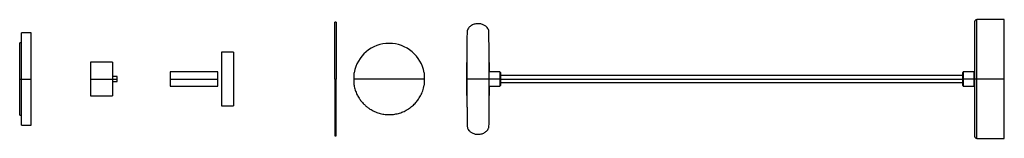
# Paper-space layout '_Izquierda' of a CAD drawing. Header units: millimetres. Extents: x 895 to 1723, y -50 to 50.
import ezdxf

# ---------------------------------------------------------------- set-up
doc = ezdxf.new("R2010")
doc.units = ezdxf.units.MM

psp = doc.layouts.new('_Izquierda')

# ---------------------------------------------------------------- linework, layer by layer
at = {"color": 7, "linetype": 'Continuous', "lineweight": 25}
for p, q in [((1723.44, 50), (1700.43, 50)), ((1161.54, 48), (1160.53, 48)), ((904.9, 39), (896.89, 39)), ((896.87, 30.5), (895.36, 30.5)), ((1075.13, 22.61), (1065.13, 22.61)), ((1065.13, 22.61), (1065.13, -22.61)), ((1075.13, 22.61), (1075.13, -22.61)), ((973.41, 14.25), (954.9, 14.25)), ((977.41, 1.97), (973.4, 2)), ((1061.91, 6), (1021.9, 6)), ((1021.91, 0), (1061.91, 0)), ((1299.27, 6), (1290.26, 6)), ((1299.77, 5.5), (1299.27, 6)), ((1688.44, 3), (1299.77, 3)), ((1688.44, 5.5), (1688.94, 6)), ((1697.94, 6), (1688.93, 6)), ((1698.44, 5.5), (1697.94, 6)), ((1723.44, 0), (1700.44, 0)), ((895.36, 0), (896.86, 0)), ((896.9, 0), (904.9, 0)), ((954.9, 0), (977.4, 0)), ((973.4, -2), (977.41, -1.97)), ((1021.9, -6), (1061.91, -6)), ((1160.53, 0), (1161.53, 0)), ((1299.27, 0), (1290.27, 0)), ((1290.27, -6), (1299.27, -6)), ((1299.27, -6), (1299.77, -5.5)), ((1299.77, -3), (1688.44, -3)), ((1688.94, -6), (1688.44, -5.5)), ((1697.94, 0), (1688.94, 0)), ((1688.94, -6), (1697.94, -6)), ((1697.94, -6), (1698.44, -5.5)), ((954.9, -14.25), (973.41, -14.25)), ((1065.13, -22.61), (1075.13, -22.61)), ((895.36, -30.5), (896.87, -30.5)), ((896.89, -39), (904.9, -39)), ((1160.53, -48), (1161.54, -48)), ((1700.43, -50), (1723.44, -50))]:
    psp.add_line(p, q, dxfattribs=at)
at = {"color": 8, "linetype": 'Continuous', "lineweight": 25}
psp.add_line((1299.77, 0), (1688.44, 0), dxfattribs=at)
at = {"color": 7, "linetype": 'Continuous', "lineweight": 25}
psp.add_arc((1206.07, 0), 30, 10.08246, 169.92775, dxfattribs=at)
for points, knots in [([(1700.44, 50), (1700.19, 49.97), (1699.8, 49.93), (1699.33, 49.68), (1699.01, 49.42), (1698.75, 49.1), (1698.51, 48.64), (1698.46, 48.25), (1698.44, 48)], [0, 0, 0, 0, 0.239457, 0.368361, 0.5, 0.631639, 0.760543, 1, 1, 1, 1]), ([(1723.44, 0), (1723.44, 2.95), (1723.44, 6), (1723.44, 12.19), (1723.44, 15.33), (1723.44, 21.48), (1723.44, 24.5), (1723.44, 30.22), (1723.44, 32.91), (1723.44, 37.8), (1723.44, 39.98), (1723.44, 43.72), (1723.44, 45.27), (1723.44, 47.71), (1723.44, 48.59), (1723.44, 49.74), (1723.44, 50), (1723.44, 50)], [0, 0, 0, 0, 0.125, 0.125, 0.25, 0.25, 0.375, 0.375, 0.5, 0.5, 0.625, 0.625, 0.75, 0.75, 0.875, 0.875, 1, 1, 1, 1]), ([(1160.53, 0), (1160.53, 2.83), (1160.53, 5.76), (1160.53, 11.71), (1160.53, 14.71), (1160.53, 20.62), (1160.53, 23.52), (1160.53, 29.01), (1160.53, 31.6), (1160.53, 36.28), (1160.53, 38.38), (1160.53, 41.97), (1160.53, 43.46), (1160.53, 45.8), (1160.53, 46.65), (1160.53, 47.75), (1160.53, 48), (1160.53, 48)], [0, 0, 0, 0, 0.125, 0.125, 0.25, 0.25, 0.375, 0.375, 0.5, 0.5, 0.625, 0.625, 0.75, 0.75, 0.875, 0.875, 1, 1, 1, 1]), ([(1161.53, 48), (1161.53, 48), (1161.53, 47.75), (1161.53, 46.65), (1161.53, 45.8), (1161.53, 43.46), (1161.53, 41.97), (1161.53, 38.38), (1161.53, 36.28), (1161.53, 31.6), (1161.53, 29.01), (1161.53, 23.52), (1161.53, 20.62), (1161.53, 14.71), (1161.53, 11.71), (1161.53, 5.76), (1161.53, 2.83), (1161.53, 0)], [0, 0, 0, 0, 0.125, 0.125, 0.25, 0.25, 0.375, 0.375, 0.5, 0.5, 0.625, 0.625, 0.75, 0.75, 0.875, 0.875, 1, 1, 1, 1]), ([(1271.93, 41.48), (1271.88, 41.3), (1271.78, 40.93), (1271.66, 39.49), (1271.57, 37.57), (1271.5, 35.09), (1271.44, 32.16), (1271.4, 28.99), (1271.38, 26.33), (1271.38, 24.14), (1271.38, 22.1), (1271.38, 19.64), (1271.38, 16.66), (1271.38, 13.15), (1271.38, 9.14), (1271.38, 4.7), (1271.38, 1.6), (1271.38, 0)], [0, 0, 0, 0, 0.090728, 0.17733, 0.25848, 0.333112, 0.421136, 0.495089, 0.554502, 0.589804, 0.627832, 0.673558, 0.72666, 0.786649, 0.852836, 0.92432, 1, 1, 1, 1]), ([(1289.76, 41.48), (1289.38, 42.12), (1288.61, 43.42), (1286.77, 44.97), (1284.46, 46.12), (1281.75, 46.68), (1278.85, 46.56), (1276.04, 45.65), (1273.51, 43.99), (1272.45, 42.32), (1271.93, 41.48)], [0, 0, 0, 0, 0.101283, 0.209251, 0.329025, 0.457263, 0.589586, 0.728128, 0.864168, 1, 1, 1, 1]), ([(1290.31, 0), (1290.3, 1.61), (1290.28, 4.9), (1290.24, 9.9), (1290.21, 14.49), (1290.17, 18.61), (1290.14, 22.22), (1290.11, 25.65), (1290.08, 28.84), (1290.04, 31.73), (1290.01, 34.29), (1289.97, 36.47), (1289.92, 38.46), (1289.87, 40.07), (1289.82, 41.18), (1289.78, 41.38), (1289.76, 41.48)], [0, 0, 0, 0, 0.075442, 0.154413, 0.236489, 0.299774, 0.364216, 0.429503, 0.495298, 0.561252, 0.627013, 0.692238, 0.756603, 0.84055, 0.921842, 1, 1, 1, 1]), ([(1698.44, 48), (1698.44, 48), (1698.44, 47.75), (1698.44, 46.65), (1698.44, 45.8), (1698.44, 43.46), (1698.44, 41.97), (1698.44, 38.38), (1698.44, 36.28), (1698.44, 31.6), (1698.44, 29.01), (1698.44, 23.52), (1698.44, 20.62), (1698.44, 14.71), (1698.44, 11.71), (1698.44, 5.76), (1698.44, 2.83), (1698.44, 0)], [0, 0, 0, 0, 0.125, 0.125, 0.25, 0.25, 0.375, 0.375, 0.5, 0.5, 0.625, 0.625, 0.75, 0.75, 0.875, 0.875, 1, 1, 1, 1]), ([(896.9, 0), (896.9, 0.22), (896.9, 0.65), (896.9, 1.3), (896.9, 1.95), (896.9, 2.59), (896.9, 3.24), (896.9, 3.89), (896.9, 4.53), (896.9, 5.17), (896.9, 5.82), (896.9, 6.46), (896.9, 8.12), (896.9, 10.79), (896.9, 14.43), (896.9, 17.97), (896.9, 21.4), (896.9, 24.63), (896.9, 27.63), (896.9, 30.33), (896.9, 32.68), (896.9, 34.69), (896.9, 36.3), (896.9, 37.54), (896.9, 38.21), (896.9, 38.55), (896.9, 38.72), (896.9, 38.84), (896.9, 38.93), (896.9, 38.99), (896.9, 39), (896.9, 39)], [0, 0, 0, 0, 0.0106153, 0.0212174, 0.0318092, 0.0423938, 0.0529739, 0.0635525, 0.0741327, 0.0847173, 0.0953093, 0.1059115, 0.116527, 0.1782671, 0.2400085, 0.3043218, 0.3686365, 0.4343183, 0.5000016, 0.5656834, 0.6313666, 0.6956799, 0.7599947, 0.8217347, 0.8834761, 0.9029266, 0.922341, 0.9417374, 0.961134, 0.9805488, 1, 1, 1, 1]), ([(904.9, 0), (904.9, 2.3), (904.9, 4.68), (904.9, 9.51), (904.9, 11.96), (904.9, 16.76), (904.9, 19.11), (904.9, 23.57), (904.9, 25.67), (904.9, 29.48), (904.9, 31.19), (904.9, 34.1), (904.9, 35.31), (904.9, 37.21), (904.9, 37.9), (904.9, 38.8), (904.9, 39), (904.9, 39)], [0, 0, 0, 0, 0.125, 0.125, 0.25, 0.25, 0.375, 0.375, 0.5, 0.5, 0.625, 0.625, 0.75, 0.75, 0.875, 0.875, 1, 1, 1, 1]), ([(895.36, 0), (895.36, 0.19), (895.36, 0.56), (895.36, 1.12), (895.36, 1.67), (895.36, 2.23), (895.36, 2.79), (895.36, 3.34), (895.36, 3.9), (895.36, 4.45), (895.36, 5), (895.36, 6.34), (895.36, 8.44), (895.36, 11.28), (895.36, 14.05), (895.36, 16.74), (895.36, 19.27), (895.36, 21.6), (895.36, 23.72), (895.36, 25.56), (895.36, 27.13), (895.36, 28.39), (895.36, 29.36), (895.36, 29.9), (895.36, 30.18), (895.36, 30.32), (895.36, 30.42), (895.36, 30.49), (895.36, 30.5), (895.36, 30.5)], [0, 0, 0, 0, 0.011676, 0.023336, 0.034985, 0.046626, 0.058263, 0.0699, 0.081541, 0.09319, 0.104851, 0.116527, 0.178267, 0.240009, 0.304322, 0.368637, 0.434319, 0.500002, 0.565684, 0.631368, 0.695681, 0.759996, 0.821736, 0.883478, 0.906813, 0.930102, 0.953375, 0.976664, 1, 1, 1, 1]), ([(954.9, 14.25), (954.9, 14.25), (954.9, 14.18), (954.9, 13.85), (954.9, 13.6), (954.9, 12.9), (954.9, 12.46), (954.9, 11.39), (954.9, 10.77), (954.9, 9.38), (954.9, 8.61), (954.9, 6.98), (954.9, 6.12), (954.9, 4.37), (954.9, 3.48), (954.9, 1.71), (954.9, 0.84), (954.9, 0)], [0, 0, 0, 0, 0.125, 0.125, 0.25, 0.25, 0.375, 0.375, 0.5, 0.5, 0.625, 0.625, 0.75, 0.75, 0.875, 0.875, 1, 1, 1, 1]), ([(973.4, 14.25), (973.4, 14.25), (973.4, 14.25), (973.4, 14.23), (973.4, 14.21), (973.4, 14.17), (973.4, 14.13), (973.4, 14.08), (973.4, 13.96), (973.4, 13.72), (973.4, 13.26), (973.4, 12.67), (973.4, 11.7), (973.4, 10.15), (973.4, 8.24), (973.4, 6.57), (973.4, 5.27), (973.4, 3.94), (973.4, 2.83), (973.4, 1.95), (973.4, 1.3), (973.4, 0.65), (973.4, 0.22), (973.4, 0)], [0, 0, 0, 0, 0.01668, 0.033332, 0.049967, 0.066597, 0.083232, 0.099885, 0.116567, 0.178328, 0.240093, 0.304428, 0.368767, 0.500003, 0.63124, 0.695575, 0.759914, 0.821675, 0.88344, 0.91261, 0.941719, 0.970829, 1, 1, 1, 1]), ([(1271.2, 13.99), (1271.2, 13.99), (1271.2, 13.92), (1271.2, 13.6), (1271.2, 13.35), (1271.2, 12.67), (1271.2, 12.23), (1271.2, 11.19), (1271.2, 10.58), (1271.2, 9.21), (1271.2, 8.46), (1271.2, 6.86), (1271.2, 6.01), (1271.2, 4.29), (1271.2, 3.41), (1271.2, 1.68), (1271.2, 0.82), (1271.2, 0)], [0, 0, 0, 0, 0.125, 0.125, 0.25, 0.25, 0.375, 0.375, 0.5, 0.5, 0.625, 0.625, 0.75, 0.75, 0.875, 0.875, 1, 1, 1, 1]), ([(1290.49, 6.27), (1290.49, 6.74), (1290.49, 8.08), (1290.49, 9.96), (1290.49, 11.79), (1290.49, 13.07), (1290.49, 13.85), (1290.49, 13.95), (1290.49, 13.99)], [0, 0, 0, 0, 0.1012934, 0.2882763, 0.4752592, 0.6583565, 0.8341456, 1, 1, 1, 1]), ([(977.4, 0), (977.4, 0.23), (977.4, 0.48), (977.4, 0.97), (977.4, 1.2), (977.4, 1.59), (977.4, 1.74), (977.4, 1.93), (977.4, 1.97), (977.4, 1.97)], [0, 0, 0, 0, 0.25, 0.25, 0.5, 0.5, 0.75, 0.75, 1, 1, 1, 1]), ([(977.4, 0), (977.4, 0.23), (977.4, 0.48), (977.4, 0.97), (977.4, 1.2), (977.4, 1.59), (977.4, 1.74), (977.4, 1.93), (977.4, 1.97), (977.4, 1.97)], [0, 0, 0, 0, 0.25, 0.25, 0.5, 0.5, 0.75, 0.75, 1, 1, 1, 1]), ([(1021.91, 6), (1021.91, 6), (1021.91, 5.97), (1021.91, 5.83), (1021.91, 5.72), (1021.91, 5.43), (1021.91, 5.25), (1021.91, 4.8), (1021.91, 4.54), (1021.91, 3.95), (1021.91, 3.63), (1021.91, 2.94), (1021.91, 2.58), (1021.91, 1.84), (1021.91, 1.46), (1021.91, 0.72), (1021.91, 0.35), (1021.91, 0)], [0, 0, 0, 0, 0.125, 0.125, 0.25, 0.25, 0.375, 0.375, 0.5, 0.5, 0.625, 0.625, 0.75, 0.75, 0.875, 0.875, 1, 1, 1, 1]), ([(1021.91, 0), (1021.91, -0.35), (1021.91, -0.72), (1021.91, -1.46), (1021.91, -1.84), (1021.91, -2.58), (1021.91, -2.94), (1021.91, -3.63), (1021.91, -3.95), (1021.91, -4.54), (1021.91, -4.8), (1021.91, -5.25), (1021.91, -5.43), (1021.91, -5.72), (1021.91, -5.83), (1021.91, -5.97), (1021.91, -6), (1021.91, -6)], [0, 0, 0, 0, 0.125, 0.125, 0.25, 0.25, 0.375, 0.375, 0.5, 0.5, 0.625, 0.625, 0.75, 0.75, 0.875, 0.875, 1, 1, 1, 1]), ([(1061.91, 0), (1061.91, 0.35), (1061.91, 0.72), (1061.91, 1.46), (1061.91, 1.84), (1061.91, 2.58), (1061.91, 2.94), (1061.91, 3.63), (1061.91, 3.95), (1061.91, 4.54), (1061.91, 4.8), (1061.91, 5.25), (1061.91, 5.43), (1061.91, 5.72), (1061.91, 5.83), (1061.91, 5.97), (1061.91, 6), (1061.91, 6)], [0, 0, 0, 0, 0.125, 0.125, 0.25, 0.25, 0.375, 0.375, 0.5, 0.5, 0.625, 0.625, 0.75, 0.75, 0.875, 0.875, 1, 1, 1, 1]), ([(1061.91, -6), (1061.91, -6), (1061.91, -5.97), (1061.91, -5.83), (1061.91, -5.72), (1061.91, -5.43), (1061.91, -5.25), (1061.91, -4.8), (1061.91, -4.54), (1061.91, -3.95), (1061.91, -3.63), (1061.91, -2.94), (1061.91, -2.58), (1061.91, -1.84), (1061.91, -1.46), (1061.91, -0.72), (1061.91, -0.35), (1061.91, 0)], [0, 0, 0, 0, 0.125, 0.125, 0.25, 0.25, 0.375, 0.375, 0.5, 0.5, 0.625, 0.625, 0.75, 0.75, 0.875, 0.875, 1, 1, 1, 1]), ([(1176.53, 0), (1176.53, 0.66), (1176.53, 1.68), (1176.53, 2.9), (1176.53, 3.74), (1176.53, 4.42), (1176.53, 5.07), (1176.53, 5.18), (1176.53, 5.25)], [0, 0, 0, 0, 0.239633, 0.368632, 0.500368, 0.632105, 0.761103, 1, 1, 1, 1]), ([(1235.61, 5.25), (1235.61, 5.18), (1235.61, 5.07), (1235.61, 4.42), (1235.61, 3.74), (1235.61, 2.9), (1235.61, 1.68), (1235.61, 0.66), (1235.61, 0)], [0, 0, 0, 0, 0.239251, 0.36819, 0.499865, 0.63154, 0.760478, 1, 1, 1, 1]), ([(1299.27, 6), (1299.27, 6), (1299.27, 5.97), (1299.27, 5.83), (1299.27, 5.72), (1299.27, 5.43), (1299.27, 5.25), (1299.27, 4.8), (1299.27, 4.54), (1299.27, 3.95), (1299.27, 3.63), (1299.27, 2.94), (1299.27, 2.58), (1299.27, 1.84), (1299.27, 1.46), (1299.27, 0.72), (1299.27, 0.35), (1299.27, 0)], [0, 0, 0, 0, 0.125, 0.125, 0.25, 0.25, 0.375, 0.375, 0.5, 0.5, 0.625, 0.625, 0.75, 0.75, 0.875, 0.875, 1, 1, 1, 1]), ([(1299.77, 5.5), (1299.77, 5.5), (1299.77, 5.5), (1299.77, 5.49), (1299.77, 5.47), (1299.77, 5.44), (1299.77, 5.39), (1299.77, 5.29), (1299.77, 5.12), (1299.77, 4.89), (1299.77, 4.51), (1299.77, 3.92), (1299.77, 3.04), (1299.77, 2.05), (1299.77, 1.03), (1299.77, 0), (1299.77, -1.03), (1299.77, -2.05), (1299.77, -3.04), (1299.77, -3.92), (1299.77, -4.51), (1299.77, -4.89), (1299.77, -5.12), (1299.77, -5.29), (1299.77, -5.4), (1299.77, -5.46), (1299.77, -5.49), (1299.77, -5.5), (1299.77, -5.5)], [0, 0, 0, 0, 0.011676, 0.02333, 0.034976, 0.046631, 0.058309, 0.089203, 0.120102, 0.152283, 0.184469, 0.250118, 0.315768, 0.380053, 0.441772, 0.500003, 0.558234, 0.619953, 0.684238, 0.749887, 0.815537, 0.847718, 0.879904, 0.910798, 0.941696, 0.961142, 0.980552, 1, 1, 1, 1]), ([(1688.44, -5.5), (1688.44, -5.5), (1688.44, -5.5), (1688.44, -5.49), (1688.44, -5.47), (1688.44, -5.44), (1688.44, -5.39), (1688.44, -5.29), (1688.44, -5.12), (1688.44, -4.89), (1688.44, -4.51), (1688.44, -3.92), (1688.44, -3.04), (1688.44, -2.05), (1688.44, -1.03), (1688.44, 0), (1688.44, 1.03), (1688.44, 2.05), (1688.44, 3.04), (1688.44, 3.92), (1688.44, 4.51), (1688.44, 4.89), (1688.44, 5.12), (1688.44, 5.29), (1688.44, 5.4), (1688.44, 5.46), (1688.44, 5.49), (1688.44, 5.5), (1688.44, 5.5)], [0, 0, 0, 0, 0.011677, 0.023331, 0.034977, 0.046632, 0.058309, 0.089204, 0.120102, 0.152284, 0.184469, 0.250118, 0.315768, 0.380053, 0.441772, 0.500003, 0.558234, 0.619953, 0.684238, 0.749887, 0.815537, 0.847719, 0.879904, 0.910799, 0.941696, 0.961142, 0.980553, 1, 1, 1, 1]), ([(1688.94, 6), (1688.94, 6), (1688.94, 5.97), (1688.94, 5.83), (1688.94, 5.72), (1688.94, 5.43), (1688.94, 5.25), (1688.94, 4.8), (1688.94, 4.54), (1688.94, 3.95), (1688.94, 3.63), (1688.94, 2.94), (1688.94, 2.58), (1688.94, 1.84), (1688.94, 1.46), (1688.94, 0.72), (1688.94, 0.35), (1688.94, 0)], [0, 0, 0, 0, 0.125, 0.125, 0.25, 0.25, 0.375, 0.375, 0.5, 0.5, 0.625, 0.625, 0.75, 0.75, 0.875, 0.875, 1, 1, 1, 1]), ([(1697.94, 6), (1697.94, 6), (1697.94, 5.97), (1697.94, 5.83), (1697.94, 5.72), (1697.94, 5.43), (1697.94, 5.25), (1697.94, 4.8), (1697.94, 4.54), (1697.94, 3.95), (1697.94, 3.63), (1697.94, 2.94), (1697.94, 2.58), (1697.94, 1.84), (1697.94, 1.46), (1697.94, 0.72), (1697.94, 0.35), (1697.94, 0)], [0, 0, 0, 0, 0.125, 0.125, 0.25, 0.25, 0.375, 0.375, 0.5, 0.5, 0.625, 0.625, 0.75, 0.75, 0.875, 0.875, 1, 1, 1, 1]), ([(1700.44, 0), (1700.2, 0), (1699.95, 0), (1699.46, 0), (1699.22, 0), (1698.83, 0), (1698.68, 0), (1698.48, 0), (1698.44, 0), (1698.44, 0)], [0, 0, 0, 0, 0.25, 0.25, 0.5, 0.5, 0.75, 0.75, 1, 1, 1, 1]), ([(1698.44, 0), (1698.44, -2.83), (1698.44, -5.76), (1698.44, -11.71), (1698.44, -14.71), (1698.44, -20.62), (1698.44, -23.52), (1698.44, -29.01), (1698.44, -31.6), (1698.44, -36.28), (1698.44, -38.38), (1698.44, -41.97), (1698.44, -43.46), (1698.44, -45.8), (1698.44, -46.65), (1698.44, -47.75), (1698.44, -48), (1698.44, -48)], [0, 0, 0, 0, 0.125, 0.125, 0.25, 0.25, 0.375, 0.375, 0.5, 0.5, 0.625, 0.625, 0.75, 0.75, 0.875, 0.875, 1, 1, 1, 1]), ([(1723.44, -50), (1723.44, -50), (1723.44, -49.74), (1723.44, -48.59), (1723.44, -47.71), (1723.44, -45.27), (1723.44, -43.72), (1723.44, -39.98), (1723.44, -37.8), (1723.44, -32.91), (1723.44, -30.22), (1723.44, -24.5), (1723.44, -21.48), (1723.44, -15.33), (1723.44, -12.19), (1723.44, -6), (1723.44, -2.95), (1723.44, 0)], [0, 0, 0, 0, 0.125, 0.125, 0.25, 0.25, 0.375, 0.375, 0.5, 0.5, 0.625, 0.625, 0.75, 0.75, 0.875, 0.875, 1, 1, 1, 1]), ([(895.36, -30.5), (895.36, -30.5), (895.36, -30.5), (895.36, -30.48), (895.36, -30.46), (895.36, -30.42), (895.36, -30.37), (895.36, -30.32), (895.36, -30.25), (895.36, -30.18), (895.36, -30.09), (895.36, -29.85), (895.36, -29.36), (895.36, -28.39), (895.36, -27.13), (895.36, -25.56), (895.36, -23.72), (895.36, -21.6), (895.36, -19.27), (895.36, -16.74), (895.36, -14.05), (895.36, -11.28), (895.36, -8.44), (895.36, -6.16), (895.36, -4.45), (895.36, -3.34), (895.36, -2.23), (895.36, -1.12), (895.36, -0.37), (895.36, 0)], [0, 0, 0, 0, 0.011676, 0.023336, 0.034985, 0.046626, 0.058263, 0.0699, 0.081541, 0.09319, 0.104851, 0.116527, 0.178267, 0.240009, 0.304322, 0.368637, 0.434319, 0.500002, 0.565684, 0.631368, 0.695681, 0.759996, 0.821736, 0.883478, 0.906813, 0.930102, 0.953375, 0.976664, 1, 1, 1, 1]), ([(896.9, -39), (896.9, -39), (896.9, -39), (896.9, -38.98), (896.9, -38.95), (896.9, -38.92), (896.9, -38.87), (896.9, -38.81), (896.9, -38.74), (896.9, -38.66), (896.9, -38.57), (896.9, -38.46), (896.9, -38.17), (896.9, -37.54), (896.9, -36.3), (896.9, -34.69), (896.9, -32.68), (896.9, -30.33), (896.9, -27.63), (896.9, -24.63), (896.9, -21.4), (896.9, -17.97), (896.9, -14.43), (896.9, -10.79), (896.9, -7.95), (896.9, -5.92), (896.9, -4.75), (896.9, -3.56), (896.9, -2.38), (896.9, -1.19), (896.9, -0.4), (896.9, 0)], [0, 0, 0, 0, 0.010615, 0.021217, 0.031809, 0.042393, 0.052974, 0.063552, 0.074132, 0.084717, 0.095309, 0.105911, 0.116527, 0.178267, 0.240008, 0.304322, 0.368637, 0.434318, 0.500002, 0.565683, 0.631367, 0.69568, 0.759995, 0.821735, 0.883476, 0.902927, 0.922341, 0.941738, 0.961134, 0.980549, 1, 1, 1, 1]), ([(904.9, -39), (904.9, -39), (904.9, -38.8), (904.9, -37.9), (904.9, -37.21), (904.9, -35.31), (904.9, -34.1), (904.9, -31.19), (904.9, -29.48), (904.9, -25.67), (904.9, -23.57), (904.9, -19.11), (904.9, -16.76), (904.9, -11.96), (904.9, -9.51), (904.9, -4.68), (904.9, -2.3), (904.9, 0)], [0, 0, 0, 0, 0.125, 0.125, 0.25, 0.25, 0.375, 0.375, 0.5, 0.5, 0.625, 0.625, 0.75, 0.75, 0.875, 0.875, 1, 1, 1, 1]), ([(954.9, 0), (954.9, -0.84), (954.9, -1.71), (954.9, -3.48), (954.9, -4.37), (954.9, -6.12), (954.9, -6.98), (954.9, -8.61), (954.9, -9.38), (954.9, -10.77), (954.9, -11.39), (954.9, -12.46), (954.9, -12.9), (954.9, -13.6), (954.9, -13.85), (954.9, -14.18), (954.9, -14.25), (954.9, -14.25)], [0, 0, 0, 0, 0.125, 0.125, 0.25, 0.25, 0.375, 0.375, 0.5, 0.5, 0.625, 0.625, 0.75, 0.75, 0.875, 0.875, 1, 1, 1, 1]), ([(973.4, 0), (973.4, -0.12), (973.4, -0.37), (973.4, -0.75), (973.4, -1.12), (973.4, -1.49), (973.4, -1.86), (973.4, -2.23), (973.4, -2.92), (973.4, -3.94), (973.4, -5.27), (973.4, -6.57), (973.4, -8.24), (973.4, -10.15), (973.4, -11.7), (973.4, -12.67), (973.4, -13.26), (973.4, -13.72), (973.4, -13.98), (973.4, -14.12), (973.4, -14.2), (973.4, -14.24), (973.4, -14.25), (973.4, -14.25)], [0, 0, 0, 0, 0.0166805, 0.0333326, 0.0499678, 0.0665974, 0.0832328, 0.0998856, 0.1165669, 0.178328, 0.2400927, 0.3044279, 0.368767, 0.5000034, 0.6312398, 0.695575, 0.7599141, 0.821675, 0.8834399, 0.9126091, 0.9417181, 0.970828, 1, 1, 1, 1]), ([(977.4, -1.97), (977.4, -1.97), (977.4, -1.93), (977.4, -1.74), (977.4, -1.59), (977.4, -1.2), (977.4, -0.97), (977.4, -0.48), (977.4, -0.23), (977.4, 0)], [0, 0, 0, 0, 0.25, 0.25, 0.5, 0.5, 0.75, 0.75, 1, 1, 1, 1]), ([(1160.53, 0), (1160.53, -2.83), (1160.53, -5.76), (1160.53, -11.71), (1160.53, -14.71), (1160.53, -20.62), (1160.53, -23.52), (1160.53, -29.01), (1160.53, -31.6), (1160.53, -36.28), (1160.53, -38.38), (1160.53, -41.97), (1160.53, -43.46), (1160.53, -45.8), (1160.53, -46.65), (1160.53, -47.75), (1160.53, -48), (1160.53, -48)], [0, 0, 0, 0, 0.125, 0.125, 0.25, 0.25, 0.375, 0.375, 0.5, 0.5, 0.625, 0.625, 0.75, 0.75, 0.875, 0.875, 1, 1, 1, 1]), ([(1161.53, -48), (1161.53, -48), (1161.53, -47.75), (1161.53, -46.65), (1161.53, -45.8), (1161.53, -43.46), (1161.53, -41.97), (1161.53, -38.38), (1161.53, -36.28), (1161.53, -31.6), (1161.53, -29.01), (1161.53, -23.52), (1161.53, -20.62), (1161.53, -14.71), (1161.53, -11.71), (1161.53, -5.76), (1161.53, -2.83), (1161.53, 0)], [0, 0, 0, 0, 0.125, 0.125, 0.25, 0.25, 0.375, 0.375, 0.5, 0.5, 0.625, 0.625, 0.75, 0.75, 0.875, 0.875, 1, 1, 1, 1]), ([(1235.61, 0), (1235.32, 0), (1234.88, 0), (1233.71, 0), (1232.96, 0), (1231.18, 0), (1230.13, 0), (1227.78, 0), (1226.48, 0), (1223.66, 0), (1222.16, 0), (1219.03, 0), (1217.41, 0), (1214.14, 0), (1212.49, 0), (1209.23, 0), (1207.62, 0), (1204.51, 0), (1202.91, 0), (1199.65, 0), (1198, 0), (1194.73, 0), (1193.11, 0), (1189.98, 0), (1188.48, 0), (1185.66, 0), (1184.36, 0), (1182.01, 0), (1180.96, 0), (1179.18, 0), (1178.43, 0), (1177.26, 0), (1176.82, 0), (1176.53, 0)], [0, 0, 0, 0, 0.0625, 0.0625, 0.125, 0.125, 0.1875, 0.1875, 0.25, 0.25, 0.3125, 0.3125, 0.375, 0.375, 0.4375, 0.4375, 0.5, 0.5, 0.5625, 0.5625, 0.625, 0.625, 0.6875, 0.6875, 0.75, 0.75, 0.8125, 0.8125, 0.875, 0.875, 0.9375, 0.9375, 1, 1, 1, 1]), ([(1176.53, -5.25), (1176.53, -5.25), (1176.53, -5.14), (1176.53, -4.75), (1176.53, -4.59), (1176.53, -4.2), (1176.53, -3.97), (1176.53, -3.46), (1176.53, -3.17), (1176.53, -2.57), (1176.53, -2.26), (1176.53, -1.29), (1176.53, -0.62), (1176.53, 0)], [0, 0, 0, 0, 0.25, 0.25, 0.375, 0.375, 0.5, 0.5, 0.625, 0.625, 0.75, 0.75, 1, 1, 1, 1]), ([(1176.53, -5.25), (1176.84, -6.64), (1177.43, -9.31), (1178.92, -12.93), (1180.62, -16.01), (1182.55, -18.72), (1184.6, -21.02), (1186.79, -23.04), (1189.39, -25.02), (1192.65, -26.94), (1196.59, -28.57), (1200.66, -29.6), (1204.73, -30.06), (1208.8, -29.97), (1212.84, -29.32), (1216.74, -28.14), (1219.95, -26.66), (1222.67, -25.04), (1225.27, -23.15), (1227.91, -20.69), (1230.45, -17.64), (1232.65, -14.12), (1234.54, -9.95), (1235.24, -6.85), (1235.61, -5.25)], [0, 0, 0, 0, 0.050885, 0.097816, 0.139988, 0.176838, 0.217106, 0.250158, 0.283503, 0.334315, 0.385423, 0.43567, 0.484504, 0.532003, 0.581264, 0.630741, 0.677745, 0.707558, 0.744384, 0.792847, 0.836634, 0.886319, 0.941142, 1, 1, 1, 1]), ([(1235.61, 0), (1235.61, -0.62), (1235.61, -1.29), (1235.61, -2.26), (1235.61, -2.57), (1235.61, -3.17), (1235.61, -3.46), (1235.61, -3.97), (1235.61, -4.2), (1235.61, -4.59), (1235.61, -4.75), (1235.61, -5.14), (1235.61, -5.25), (1235.61, -5.25)], [0, 0, 0, 0, 0.25, 0.25, 0.375, 0.375, 0.5, 0.5, 0.625, 0.625, 0.75, 0.75, 1, 1, 1, 1]), ([(1271.2, 0), (1271.2, -0.85), (1271.2, -2.61), (1271.2, -5.22), (1271.2, -7.73), (1271.2, -9.97), (1271.2, -11.78), (1271.2, -13.09), (1271.2, -13.79), (1271.2, -14.07), (1271.2, -13.99), (1271.2, -13.99)], [0, 0, 0, 0, 0.11649, 0.239958, 0.368559, 0.499889, 0.631219, 0.75982, 0.883288, 0.999778, 1, 1, 1, 1]), ([(1271.38, 0), (1271.39, -1.61), (1271.41, -4.9), (1271.44, -9.9), (1271.48, -14.49), (1271.51, -18.61), (1271.54, -22.22), (1271.57, -25.65), (1271.61, -28.84), (1271.64, -31.73), (1271.68, -34.29), (1271.72, -36.47), (1271.76, -38.46), (1271.81, -40.07), (1271.87, -41.18), (1271.91, -41.38), (1271.93, -41.48)], [0, 0, 0, 0, 0.075442, 0.154413, 0.236489, 0.299774, 0.364216, 0.429503, 0.495298, 0.561252, 0.627013, 0.692238, 0.756603, 0.84055, 0.921842, 1, 1, 1, 1]), ([(1289.76, -41.48), (1289.81, -41.3), (1289.91, -40.93), (1290.02, -39.49), (1290.11, -37.57), (1290.19, -35.09), (1290.25, -32.16), (1290.29, -28.99), (1290.31, -26.33), (1290.31, -24.14), (1290.31, -22.1), (1290.31, -19.64), (1290.31, -16.66), (1290.31, -13.15), (1290.31, -9.14), (1290.31, -4.7), (1290.31, -1.6), (1290.31, 0)], [0, 0, 0, 0, 0.090728, 0.17733, 0.25848, 0.333112, 0.421136, 0.495089, 0.554502, 0.589804, 0.627832, 0.673558, 0.72666, 0.786649, 0.852836, 0.92432, 1, 1, 1, 1]), ([(1290.49, -13.99), (1290.49, -13.99), (1290.49, -14.07), (1290.49, -13.79), (1290.49, -13.09), (1290.49, -11.78), (1290.49, -9.96), (1290.49, -8.08), (1290.49, -6.74), (1290.49, -6.27)], [0, 0, 0, 0, 0.000294, 0.1661, 0.341837, 0.524881, 0.711809, 0.898736, 1, 1, 1, 1]), ([(1299.27, 0), (1299.27, -0.35), (1299.27, -0.72), (1299.27, -1.46), (1299.27, -1.84), (1299.27, -2.58), (1299.27, -2.94), (1299.27, -3.63), (1299.27, -3.95), (1299.27, -4.54), (1299.27, -4.8), (1299.27, -5.25), (1299.27, -5.43), (1299.27, -5.72), (1299.27, -5.83), (1299.27, -5.97), (1299.27, -6), (1299.27, -6)], [0, 0, 0, 0, 0.125, 0.125, 0.25, 0.25, 0.375, 0.375, 0.5, 0.5, 0.625, 0.625, 0.75, 0.75, 0.875, 0.875, 1, 1, 1, 1]), ([(1688.94, 0), (1688.94, -0.35), (1688.94, -0.72), (1688.94, -1.46), (1688.94, -1.84), (1688.94, -2.58), (1688.94, -2.94), (1688.94, -3.63), (1688.94, -3.95), (1688.94, -4.54), (1688.94, -4.8), (1688.94, -5.25), (1688.94, -5.43), (1688.94, -5.72), (1688.94, -5.83), (1688.94, -5.97), (1688.94, -6), (1688.94, -6)], [0, 0, 0, 0, 0.125, 0.125, 0.25, 0.25, 0.375, 0.375, 0.5, 0.5, 0.625, 0.625, 0.75, 0.75, 0.875, 0.875, 1, 1, 1, 1]), ([(1697.94, 0), (1697.94, -0.35), (1697.94, -0.72), (1697.94, -1.46), (1697.94, -1.84), (1697.94, -2.58), (1697.94, -2.94), (1697.94, -3.63), (1697.94, -3.95), (1697.94, -4.54), (1697.94, -4.8), (1697.94, -5.25), (1697.94, -5.43), (1697.94, -5.72), (1697.94, -5.83), (1697.94, -5.97), (1697.94, -6), (1697.94, -6)], [0, 0, 0, 0, 0.125, 0.125, 0.25, 0.25, 0.375, 0.375, 0.5, 0.5, 0.625, 0.625, 0.75, 0.75, 0.875, 0.875, 1, 1, 1, 1]), ([(1271.93, -41.48), (1272.3, -42.12), (1273.07, -43.42), (1274.91, -44.97), (1277.22, -46.12), (1279.93, -46.68), (1282.83, -46.56), (1285.64, -45.65), (1288.18, -43.99), (1289.23, -42.32), (1289.76, -41.48)], [0, 0, 0, 0, 0.101283, 0.209251, 0.329025, 0.457263, 0.589586, 0.728128, 0.864168, 1, 1, 1, 1]), ([(1698.44, -48), (1698.46, -48.25), (1698.51, -48.64), (1698.75, -49.1), (1699.01, -49.42), (1699.33, -49.68), (1699.8, -49.93), (1700.19, -49.97), (1700.44, -50)], [0, 0, 0, 0, 0.239457, 0.368361, 0.5, 0.631639, 0.760543, 1, 1, 1, 1])]:
    psp.add_open_spline(points, degree=3, knots=knots, dxfattribs=at)
at = {"color": 8, "linetype": 'Continuous', "lineweight": 25}
for points, knots in [([(1700.44, 0), (1700.44, 2.95), (1700.44, 6), (1700.44, 12.19), (1700.44, 15.33), (1700.44, 21.48), (1700.44, 24.5), (1700.44, 30.22), (1700.44, 32.91), (1700.44, 37.8), (1700.44, 39.98), (1700.44, 43.72), (1700.44, 45.27), (1700.44, 47.71), (1700.44, 48.59), (1700.44, 49.74), (1700.44, 50), (1700.44, 50)], [0, 0, 0, 0, 0.125, 0.125, 0.25, 0.25, 0.375, 0.375, 0.5, 0.5, 0.625, 0.625, 0.75, 0.75, 0.875, 0.875, 1, 1, 1, 1]), ([(1700.44, -50), (1700.44, -50), (1700.44, -49.74), (1700.44, -48.59), (1700.44, -47.71), (1700.44, -45.27), (1700.44, -43.72), (1700.44, -39.98), (1700.44, -37.8), (1700.44, -32.91), (1700.44, -30.22), (1700.44, -24.5), (1700.44, -21.48), (1700.44, -15.33), (1700.44, -12.19), (1700.44, -6), (1700.44, -2.95), (1700.44, 0)], [0, 0, 0, 0, 0.125, 0.125, 0.25, 0.25, 0.375, 0.375, 0.5, 0.5, 0.625, 0.625, 0.75, 0.75, 0.875, 0.875, 1, 1, 1, 1]), ([(1290.31, 0), (1290.2, 0), (1290.05, 0), (1289.64, 0), (1289.4, 0), (1288.82, 0), (1288.5, 0), (1287.78, 0), (1287.4, 0), (1286.13, 0), (1285.14, 0), (1283.03, 0), (1281.92, 0), (1279.77, 0), (1278.65, 0), (1276.54, 0), (1275.56, 0), (1274.29, 0), (1273.9, 0), (1273.19, 0), (1272.86, 0), (1272.29, 0), (1272.04, 0), (1271.64, 0), (1271.48, 0), (1271.38, 0)], [0, 0, 0, 0, 0.0625, 0.0625, 0.125, 0.125, 0.1875, 0.1875, 0.25, 0.25, 0.375, 0.375, 0.5, 0.5, 0.625, 0.625, 0.75, 0.75, 0.8125, 0.8125, 0.875, 0.875, 0.9375, 0.9375, 1, 1, 1, 1])]:
    psp.add_open_spline(points, degree=3, knots=knots, dxfattribs=at)

doc.saveas('drawing.dxf')
